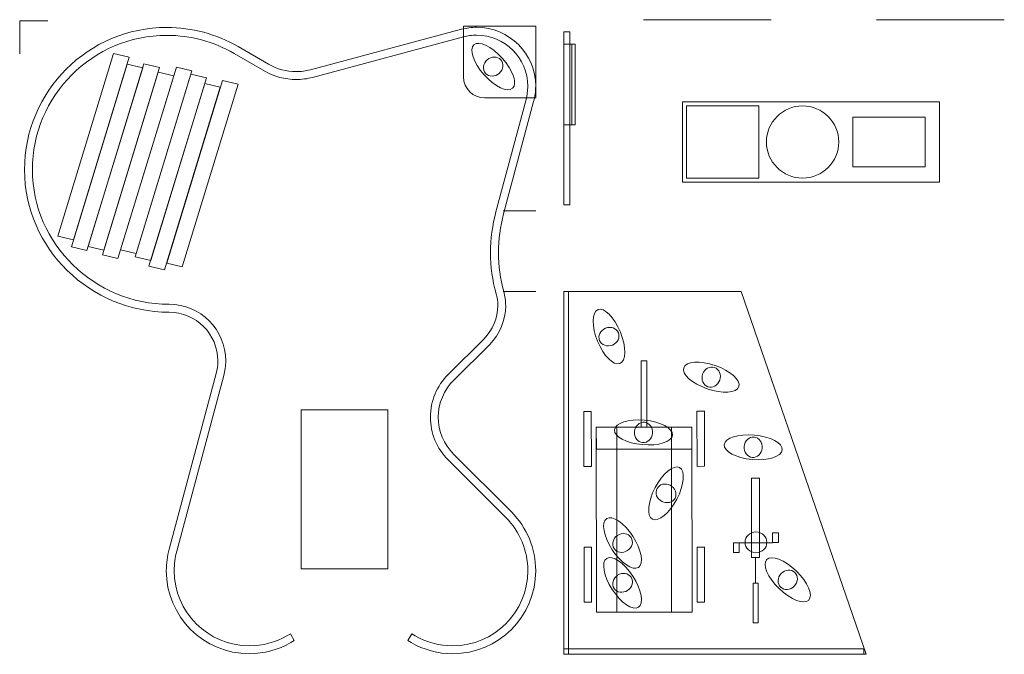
# Model space of a CAD drawing. Header units: millimetres. Extents: x -14893 to 14893, y -10640 to 10640.
# Tile 4 of 6: x -14893 to -2630, y 2680 to 10581. Entities that reach past the tile are written whole.
import ezdxf
from ezdxf.lldxf.tags import DXFTag

# ---------------------------------------------------------------- set-up
doc = ezdxf.new("R2010")
doc.units = ezdxf.units.MM
doc.header["$MEASUREMENT"] = 0
doc.layers.add('Vrstva 1', color=7, linetype='Continuous')
tags = doc.linetypes.add('New Line15', pattern=[1, 0.5, -0.5]).pattern_tags.tags
tags[6:7] = [DXFTag(74, 4), DXFTag(75, 0), DXFTag(340, '0'), DXFTag(46, 1.0), DXFTag(50, 0.0), DXFTag(44, 0.0), DXFTag(45, 0.0)]
tags[4:5] = [DXFTag(74, 4), DXFTag(75, 0), DXFTag(340, '0'), DXFTag(46, 1.0), DXFTag(50, 0.0), DXFTag(44, 0.0), DXFTag(45, 0.0)]

msp = doc.modelspace()

# ---------------------------------------------------------------- linework, layer by layer
at = {"layer": 'Vrstva 1', "color": 7, "lineweight": 9}
msp.add_ellipse((-5142.4244, 9058.6418), major_axis=(0, 450), ratio=1, dxfattribs=at)
at = {"layer": 'Vrstva 1', "color": 250, "lineweight": 9}
msp.add_open_spline([(-14543.61, 10565.7396), (-14543.61, 10565.7396), (-14892.86, 10565.7396), (-14892.86, 10565.7396), (-14892.86, 10565.7396), (-14892.86, 10565.7396), (-14892.86, 10156.8296), (-14892.86, 10156.8296)], degree=3, knots=[0, 0, 0, 0, 0.3333333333, 0.3333333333, 0.3333333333, 0.3333333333, 1, 1, 1, 1], dxfattribs=at)
for points in [[(-7125.9544, 10581.3818), (-7125.9544, 10581.3818), (-5535.2844, 10581.3818), (-5535.2844, 10581.3818)], [(-4221.0344, 10581.3818), (-4221.0344, 10581.3818), (-2630.3644, 10581.3818), (-2630.3644, 10581.3818)], [(-8870.6864, 8199.7383), (-8870.6864, 8199.7383), (-8466.1158, 8199.7383), (-8466.1158, 8199.7383)], [(-8870.6864, 7198.5583), (-8870.6864, 7198.5583), (-8466.1158, 7198.5583), (-8466.1158, 7198.5583)], [(-5931.2524, 4067.2453), (-5931.2524, 4067.2453), (-5515.7683, 4067.6664), (-5515.7683, 4067.6664)], [(-5728.0731, 3884.3112), (-5728.0731, 3884.3112), (-5727.7515, 3566.956), (-5727.7515, 3566.956)]]:
    msp.add_open_spline(points, degree=3, dxfattribs=at)
at = {"layer": 'Vrstva 1', "color": 7, "lineweight": 9}
for points, knots in [([(-9968.0878, 2910.5094), (-9825.8968, 2828.4076), (-9664.4509, 2785.1603), (-9500.2669, 2785.1603), (-9500.2669, 2785.1603), (-8983.496, 2785.1603), (-8564.6052, 3204.0511), (-8564.6052, 3720.822), (-8564.6052, 3720.822), (-8564.6052, 3968.9595), (-8663.1944, 4206.9721), (-8838.6556, 4382.4235), (-8838.6556, 4382.4235), (-8838.6556, 4382.4235), (-9558.14, 5101.9079), (-9558.14, 5101.9079), (-9558.14, 5101.9079), (-9699.0112, 5242.7791), (-9778.1682, 5433.8708), (-9778.1682, 5633.0978), (-9778.1682, 5633.0978), (-9778.1682, 5833.2408), (-9697.5437, 6023.3081), (-9555.7664, 6164.3665), (-9555.7664, 6164.3665), (-9555.7664, 6164.3665), (-9109.0224, 6608.8255), (-9109.0224, 6608.8255), (-9109.0224, 6608.8255), (-8999.6583, 6717.6282), (-8938.7517, 6865.8665), (-8938.7517, 7020.034), (-8938.7517, 7020.034), (-8938.7517, 7070.7173), (-8945.8528, 7121.0559), (-8959.7794, 7169.799), (-8959.7794, 7169.799), (-9007.1535, 7335.7066), (-9028.4964, 7507.8585), (-9028.4964, 7680.2271), (-9028.4964, 7680.2271), (-9028.4964, 7852.2115), (-9005.9125, 8023.7626), (-8961.4045, 8189.8869), (-8961.4045, 8189.8869), (-8961.4045, 8189.8869), (-8586.9527, 9587.3616), (-8586.9527, 9587.3616), (-8586.9527, 9587.3616), (-8572.5534, 9641.0785), (-8565.2552, 9696.5189), (-8565.2552, 9752.1267), (-8565.2552, 9752.1267), (-8565.2552, 10103.7385), (-8850.2578, 10388.7411), (-9201.8696, 10388.7411), (-9201.8696, 10388.7411), (-9257.4676, 10388.7411), (-9312.9277, 10381.4331), (-9366.6347, 10367.0436), (-9366.6347, 10367.0436), (-9366.6347, 10367.0436), (-11246.832, 9863.2538), (-11246.832, 9863.2538), (-11246.832, 9863.2538), (-11312.9587, 9845.5353), (-11381.2325, 9836.5431), (-11449.6933, 9836.5431), (-11449.6933, 9836.5431), (-11587.275, 9836.5431), (-11722.4437, 9872.8369), (-11841.5879, 9941.6425), (-11841.5879, 9941.6425), (-11841.5879, 9941.6425), (-12222.9636, 10161.9072), (-12222.9636, 10161.9072), (-12222.9636, 10161.9072), (-12477.4044, 10308.8651), (-12766.3171, 10386.2296), (-13060.1345, 10386.2296), (-13060.1345, 10386.2296), (-13984.8637, 10386.2296), (-14734.4765, 9636.6168), (-14734.4765, 8711.8876), (-14734.4765, 8711.8876), (-14734.4765, 7787.1584), (-13957.178, 7037.8018), (-13032.4488, 7037.8018), (-13032.4488, 7037.8018), (-12642.5438, 7037.8018), (-12326.428, 6721.686), (-12326.428, 6331.781), (-12326.428, 6331.781), (-12326.428, 6270.1061), (-12334.6816, 6208.5987), (-12350.6272, 6149.061), (-12350.6272, 6149.061), (-12350.6272, 6149.061), (-12936.4696, 3963.247), (-12936.4696, 3963.247), (-12936.4696, 3963.247), (-12957.6156, 3884.3363), (-12968.351, 3802.7958), (-12968.351, 3721.0781), (-12968.351, 3721.0781), (-12968.351, 3204.3072), (-12549.4602, 2785.4164), (-12032.6894, 2785.4164), (-12032.6894, 2785.4164), (-11868.5054, 2785.4164), (-11707.0594, 2828.6637), (-11564.8684, 2910.7655), (-11564.8684, 2910.7655), (-11564.8684, 2910.7655), (-11522.2219, 2935.3882), (-11522.2219, 2935.3882), (-11522.2219, 2935.3882), (-11522.2219, 2935.3882), (-11472.9765, 2850.0952), (-11472.9765, 2850.0952), (-11472.9765, 2850.0952), (-11472.9765, 2850.0952), (-11515.623, 2825.4726), (-11515.623, 2825.4726), (-11515.623, 2825.4726), (-11672.7452, 2734.7626), (-11851.2202, 2686.9257), (-12032.6894, 2686.9257), (-12032.6894, 2686.9257), (-12603.8271, 2686.9257), (-13066.8417, 3149.9403), (-13066.8417, 3721.0781), (-13066.8417, 3721.0781), (-13066.8417, 3811.4039), (-13054.9933, 3901.4933), (-13031.6116, 3988.7364), (-13031.6116, 3988.7364), (-13031.6116, 3988.7364), (-12445.7692, 6174.5504), (-12445.7692, 6174.5504), (-12445.7692, 6174.5504), (-12432.0298, 6225.8148), (-12424.9187, 6278.7044), (-12424.9187, 6331.781), (-12424.9187, 6331.781), (-12424.9187, 6667.329), (-12696.9008, 6939.311), (-13032.4488, 6939.311), (-13032.4488, 6939.311), (-14011.5449, 6939.311), (-14832.9672, 7732.7915), (-14832.9672, 8711.8876), (-14832.9672, 8711.8876), (-14832.9672, 9690.9837), (-14039.2306, 10484.7203), (-13060.1345, 10484.7203), (-13060.1345, 10484.7203), (-12749.0221, 10484.7203), (-12443.11, 10402.7957), (-12173.6985, 10247.2001), (-12173.6985, 10247.2001), (-12173.6985, 10247.2001), (-11792.3228, 10026.9355), (-11792.3228, 10026.9355), (-11792.3228, 10026.9355), (-11688.159, 9966.7774), (-11569.9899, 9935.0338), (-11449.6933, 9935.0338), (-11449.6933, 9935.0338), (-11389.8405, 9935.0338), (-11330.1355, 9942.9032), (-11272.3214, 9958.3958), (-11272.3214, 9958.3958), (-11272.3214, 9958.3958), (-9392.1241, 10462.1856), (-9392.1241, 10462.1856), (-9392.1241, 10462.1856), (-9330.1143, 10478.801), (-9266.0658, 10487.2318), (-9201.8696, 10487.2318), (-9201.8696, 10487.2318), (-8795.8909, 10487.2318), (-8466.7645, 10158.1054), (-8466.7645, 9752.1267), (-8466.7645, 9752.1267), (-8466.7645, 9687.9206), (-8475.1953, 9623.8918), (-8491.8107, 9561.8722), (-8491.8107, 9561.8722), (-8491.8107, 9561.8722), (-8866.2625, 8164.3975), (-8866.2625, 8164.3975), (-8866.2625, 8164.3975), (-8908.5544, 8006.5859), (-8930.0057, 7843.6034), (-8930.0057, 7680.2271), (-8930.0057, 7680.2271), (-8930.0057, 7517.0181), (-8909.9333, 7353.9372), (-8865.0708, 7196.8445), (-8865.0708, 7196.8445), (-8848.6425, 7139.3161), (-8840.261, 7079.8573), (-8840.261, 7020.034), (-8840.261, 7020.034), (-8840.261, 6839.6582), (-8911.6175, 6666.2948), (-9039.5667, 6538.9956), (-9039.5667, 6538.9956), (-9039.5667, 6538.9956), (-9486.3107, 6094.5366), (-9486.3107, 6094.5366), (-9486.3107, 6094.5366), (-9609.493, 5971.9748), (-9679.6775, 5807.0324), (-9679.6775, 5633.0978), (-9679.6775, 5633.0978), (-9679.6775, 5459.9905), (-9610.8916, 5293.9549), (-9488.4874, 5171.5605), (-9488.4874, 5171.5605), (-9488.4874, 5171.5605), (-8769.0029, 4452.0761), (-8769.0029, 4452.0761), (-8769.0029, 4452.0761), (-8575.0846, 4258.1479), (-8466.1145, 3995.0792), (-8466.1145, 3720.822), (-8466.1145, 3720.822), (-8466.1145, 3149.6843), (-8929.1291, 2686.6696), (-9500.2669, 2686.6696), (-9500.2669, 2686.6696), (-9681.736, 2686.6696), (-9860.1814, 2734.477), (-10017.3332, 2825.2165), (-10017.3332, 2825.2165), (-10017.3332, 2825.2165), (-10059.9797, 2849.8392), (-10059.9797, 2849.8392), (-10059.9797, 2849.8392), (-10059.9797, 2849.8392), (-10010.7343, 2935.1321), (-10010.7343, 2935.1321), (-10010.7343, 2935.1321), (-10010.7343, 2935.1321), (-9968.0878, 2910.5094), (-9968.0878, 2910.5094)], [0, 0, 0, 0, 0.0158730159, 0.0158730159, 0.0158730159, 0.0158730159, 0.0317460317, 0.0317460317, 0.0317460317, 0.0317460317, 0.0476190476, 0.0476190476, 0.0476190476, 0.0476190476, 0.0634920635, 0.0634920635, 0.0634920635, 0.0634920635, 0.0793650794, 0.0793650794, 0.0793650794, 0.0793650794, 0.0952380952, 0.0952380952, 0.0952380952, 0.0952380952, 0.1111111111, 0.1111111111, 0.1111111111, 0.1111111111, 0.126984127, 0.126984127, 0.126984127, 0.126984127, 0.1428571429, 0.1428571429, 0.1428571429, 0.1428571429, 0.1587301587, 0.1587301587, 0.1587301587, 0.1587301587, 0.1746031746, 0.1746031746, 0.1746031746, 0.1746031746, 0.1904761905, 0.1904761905, 0.1904761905, 0.1904761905, 0.2063492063, 0.2063492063, 0.2063492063, 0.2063492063, 0.2222222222, 0.2222222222, 0.2222222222, 0.2222222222, 0.2380952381, 0.2380952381, 0.2380952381, 0.2380952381, 0.253968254, 0.253968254, 0.253968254, 0.253968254, 0.2698412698, 0.2698412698, 0.2698412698, 0.2698412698, 0.2857142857, 0.2857142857, 0.2857142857, 0.2857142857, 0.3015873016, 0.3015873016, 0.3015873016, 0.3015873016, 0.3174603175, 0.3174603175, 0.3174603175, 0.3174603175, 0.3333333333, 0.3333333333, 0.3333333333, 0.3333333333, 0.3492063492, 0.3492063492, 0.3492063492, 0.3492063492, 0.3650793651, 0.3650793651, 0.3650793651, 0.3650793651, 0.380952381, 0.380952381, 0.380952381, 0.380952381, 0.3968253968, 0.3968253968, 0.3968253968, 0.3968253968, 0.4126984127, 0.4126984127, 0.4126984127, 0.4126984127, 0.4285714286, 0.4285714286, 0.4285714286, 0.4285714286, 0.4444444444, 0.4444444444, 0.4444444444, 0.4444444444, 0.4603174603, 0.4603174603, 0.4603174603, 0.4603174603, 0.4761904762, 0.4761904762, 0.4761904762, 0.4761904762, 0.4920634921, 0.4920634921, 0.4920634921, 0.4920634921, 0.5079365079, 0.5079365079, 0.5079365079, 0.5079365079, 0.5238095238, 0.5238095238, 0.5238095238, 0.5238095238, 0.5396825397, 0.5396825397, 0.5396825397, 0.5396825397, 0.5555555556, 0.5555555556, 0.5555555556, 0.5555555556, 0.5714285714, 0.5714285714, 0.5714285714, 0.5714285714, 0.5873015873, 0.5873015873, 0.5873015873, 0.5873015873, 0.6031746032, 0.6031746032, 0.6031746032, 0.6031746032, 0.619047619, 0.619047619, 0.619047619, 0.619047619, 0.6349206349, 0.6349206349, 0.6349206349, 0.6349206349, 0.6507936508, 0.6507936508, 0.6507936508, 0.6507936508, 0.6666666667, 0.6666666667, 0.6666666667, 0.6666666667, 0.6825396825, 0.6825396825, 0.6825396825, 0.6825396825, 0.6984126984, 0.6984126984, 0.6984126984, 0.6984126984, 0.7142857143, 0.7142857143, 0.7142857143, 0.7142857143, 0.7301587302, 0.7301587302, 0.7301587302, 0.7301587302, 0.746031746, 0.746031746, 0.746031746, 0.746031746, 0.7619047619, 0.7619047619, 0.7619047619, 0.7619047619, 0.7777777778, 0.7777777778, 0.7777777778, 0.7777777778, 0.7936507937, 0.7936507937, 0.7936507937, 0.7936507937, 0.8095238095, 0.8095238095, 0.8095238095, 0.8095238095, 0.8253968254, 0.8253968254, 0.8253968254, 0.8253968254, 0.8412698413, 0.8412698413, 0.8412698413, 0.8412698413, 0.8571428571, 0.8571428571, 0.8571428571, 0.8571428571, 0.873015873, 0.873015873, 0.873015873, 0.873015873, 0.8888888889, 0.8888888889, 0.8888888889, 0.8888888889, 0.9047619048, 0.9047619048, 0.9047619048, 0.9047619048, 0.9206349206, 0.9206349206, 0.9206349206, 0.9206349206, 0.9365079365, 0.9365079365, 0.9365079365, 0.9365079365, 0.9523809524, 0.9523809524, 0.9523809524, 0.9523809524, 0.9682539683, 0.9682539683, 0.9682539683, 0.9682539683, 1, 1, 1, 1]), ([(-9366.2137, 9870.3027), (-9366.2137, 9870.3027), (-9366.2137, 10500.549), (-9366.2137, 10500.549), (-9366.2137, 10500.549), (-9366.2137, 10500.549), (-8466.1152, 10500.549), (-8466.1152, 10500.549), (-8466.1152, 10500.549), (-8466.1152, 10500.549), (-8466.1152, 9606.4388), (-8466.1152, 9606.4388), (-8466.1152, 9606.4388), (-8466.1152, 9606.4388), (-9102.345, 9606.4388), (-9102.345, 9606.4388), (-9102.345, 9606.4388), (-9247.471, 9606.4388), (-9366.2137, 9725.1776), (-9366.2137, 9870.3027)], [0, 0, 0, 0, 0.1666666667, 0.1666666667, 0.1666666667, 0.1666666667, 0.3333333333, 0.3333333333, 0.3333333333, 0.3333333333, 0.5, 0.5, 0.5, 0.5, 0.6666666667, 0.6666666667, 0.6666666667, 0.6666666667, 1, 1, 1, 1]), ([(-8116.8544, 8277.3742), (-8116.8544, 8277.3742), (-8041.8544, 8277.3742), (-8041.8544, 8277.3742), (-8041.8544, 8277.3742), (-8041.8544, 8277.3742), (-8041.8544, 10431.8397), (-8041.8544, 10431.8397), (-8041.8544, 10431.8397), (-8041.8544, 10431.8397), (-8116.8544, 10431.8397), (-8116.8544, 10431.8397), (-8116.8544, 10431.8397), (-8116.8544, 10431.8397), (-8116.8544, 8277.3742), (-8116.8544, 8277.3742)], [0, 0, 0, 0, 0.2, 0.2, 0.2, 0.2, 0.4, 0.4, 0.4, 0.4, 0.6, 0.6, 0.6, 0.6, 1, 1, 1, 1]), ([(-8881.4775, 10099.1295), (-8748.3492, 9949.6339), (-8691.5224, 9782.9401), (-8754.5675, 9726.7972), (-8754.5675, 9726.7972), (-8817.6126, 9670.6543), (-8976.632, 9746.3436), (-9109.7603, 9895.8392), (-9109.7603, 9895.8392), (-9242.8886, 10045.3347), (-9299.7154, 10212.0286), (-9236.6703, 10268.1715), (-9236.6703, 10268.1715), (-9173.6251, 10324.3144), (-9014.6057, 10248.625), (-8881.4775, 10099.1295)], [0, 0, 0, 0, 0.2, 0.2, 0.2, 0.2, 0.4, 0.4, 0.4, 0.4, 0.6, 0.6, 0.6, 0.6, 1, 1, 1, 1]), ([(-8116.8744, 9270.5133), (-8116.8744, 9270.5133), (-7973.8944, 9270.5133), (-7973.8944, 9270.5133), (-7973.8944, 9270.5133), (-7973.8944, 9270.5133), (-7973.8944, 10275.8018), (-7973.8944, 10275.8018), (-7973.8944, 10275.8018), (-7973.8944, 10275.8018), (-8116.8744, 10275.8018), (-8116.8744, 10275.8018), (-8116.8744, 10275.8018), (-8116.8744, 10275.8018), (-8116.8744, 9270.5133), (-8116.8744, 9270.5133)], [0, 0, 0, 0, 0.2, 0.2, 0.2, 0.2, 0.4, 0.4, 0.4, 0.4, 0.6, 0.6, 0.6, 0.6, 1, 1, 1, 1]), ([(-8116.8744, 9270.5133), (-8116.8744, 9270.5133), (-8016.8744, 9270.5133), (-8016.8744, 9270.5133), (-8016.8744, 9270.5133), (-8016.8744, 9270.5133), (-8016.8744, 10275.8018), (-8016.8744, 10275.8018), (-8016.8744, 10275.8018), (-8016.8744, 10275.8018), (-8116.8744, 10275.8018), (-8116.8744, 10275.8018), (-8116.8744, 10275.8018), (-8116.8744, 10275.8018), (-8116.8744, 9270.5133), (-8116.8744, 9270.5133)], [0, 0, 0, 0, 0.2, 0.2, 0.2, 0.2, 0.4, 0.4, 0.4, 0.4, 0.6, 0.6, 0.6, 0.6, 1, 1, 1, 1]), ([(-13722.8124, 10160.3345), (-13722.8124, 10160.3345), (-13528.603, 10114.667), (-13528.603, 10114.667), (-13528.603, 10114.667), (-13528.603, 10114.667), (-14223.0439, 7840.2691), (-14223.0439, 7840.2691), (-14223.0439, 7840.2691), (-14223.0439, 7840.2691), (-14417.2534, 7885.9365), (-14417.2534, 7885.9365), (-14417.2534, 7885.9365), (-14417.2534, 7885.9365), (-13722.8124, 10160.3345), (-13722.8124, 10160.3345)], [0, 0, 0, 0, 0.2, 0.2, 0.2, 0.2, 0.4, 0.4, 0.4, 0.4, 0.6, 0.6, 0.6, 0.6, 1, 1, 1, 1]), ([(-8900.9242, 10081.8118), (-8859.4379, 10035.2249), (-8868.1969, 9959.7085), (-8920.5008, 9913.1309), (-8920.5008, 9913.1309), (-8972.8046, 9866.5533), (-9048.8272, 9866.57), (-9090.3135, 9913.1569), (-9090.3135, 9913.1569), (-9131.7999, 9959.7438), (-9123.0409, 10035.2602), (-9070.737, 10081.8378), (-9070.737, 10081.8378), (-9018.4332, 10128.4154), (-8942.4106, 10128.3986), (-8900.9242, 10081.8118)], [0, 0, 0, 0, 0.2, 0.2, 0.2, 0.2, 0.4, 0.4, 0.4, 0.4, 0.6, 0.6, 0.6, 0.6, 1, 1, 1, 1]), ([(-13555.1351, 10027.7704), (-13555.1351, 10027.7704), (-13360.9256, 9982.1029), (-13360.9256, 9982.1029), (-13360.9256, 9982.1029), (-13360.9256, 9982.1029), (-14055.3666, 7707.705), (-14055.3666, 7707.705), (-14055.3666, 7707.705), (-14055.3666, 7707.705), (-14249.576, 7753.3724), (-14249.576, 7753.3724), (-14249.576, 7753.3724), (-14249.576, 7753.3724), (-13555.1351, 10027.7704), (-13555.1351, 10027.7704)], [0, 0, 0, 0, 0.2, 0.2, 0.2, 0.2, 0.4, 0.4, 0.4, 0.4, 0.6, 0.6, 0.6, 0.6, 1, 1, 1, 1]), ([(-13345.4508, 10032.7853), (-13345.4508, 10032.7853), (-13151.2413, 9987.1179), (-13151.2413, 9987.1179), (-13151.2413, 9987.1179), (-13151.2413, 9987.1179), (-13845.6823, 7712.72), (-13845.6823, 7712.72), (-13845.6823, 7712.72), (-13845.6823, 7712.72), (-14039.8917, 7758.3874), (-14039.8917, 7758.3874), (-14039.8917, 7758.3874), (-14039.8917, 7758.3874), (-13345.4508, 10032.7853), (-13345.4508, 10032.7853)], [0, 0, 0, 0, 0.2, 0.2, 0.2, 0.2, 0.4, 0.4, 0.4, 0.4, 0.6, 0.6, 0.6, 0.6, 1, 1, 1, 1]), ([(-12941.5525, 9992.1476), (-12941.5525, 9992.1476), (-12747.3431, 9946.4802), (-12747.3431, 9946.4802), (-12747.3431, 9946.4802), (-12747.3431, 9946.4802), (-13441.784, 7672.0822), (-13441.784, 7672.0822), (-13441.784, 7672.0822), (-13441.784, 7672.0822), (-13635.9935, 7717.7496), (-13635.9935, 7717.7496), (-13635.9935, 7717.7496), (-13635.9935, 7717.7496), (-12941.5525, 9992.1476), (-12941.5525, 9992.1476)], [0, 0, 0, 0, 0.2, 0.2, 0.2, 0.2, 0.4, 0.4, 0.4, 0.4, 0.6, 0.6, 0.6, 0.6, 1, 1, 1, 1]), ([(-13168.9294, 9929.1868), (-13168.9294, 9929.1868), (-12974.7199, 9883.5194), (-12974.7199, 9883.5194), (-12974.7199, 9883.5194), (-12974.7199, 9883.5194), (-13669.1609, 7609.1214), (-13669.1609, 7609.1214), (-13669.1609, 7609.1214), (-13669.1609, 7609.1214), (-13863.3703, 7654.7889), (-13863.3703, 7654.7889), (-13863.3703, 7654.7889), (-13863.3703, 7654.7889), (-13168.9294, 9929.1868), (-13168.9294, 9929.1868)], [0, 0, 0, 0, 0.2, 0.2, 0.2, 0.2, 0.4, 0.4, 0.4, 0.4, 0.6, 0.6, 0.6, 0.6, 1, 1, 1, 1]), ([(-12760.6091, 9903.0318), (-12760.6091, 9903.0318), (-12566.3996, 9857.3644), (-12566.3996, 9857.3644), (-12566.3996, 9857.3644), (-12566.3996, 9857.3644), (-13260.8406, 7582.9665), (-13260.8406, 7582.9665), (-13260.8406, 7582.9665), (-13260.8406, 7582.9665), (-13455.0501, 7628.6339), (-13455.0501, 7628.6339), (-13455.0501, 7628.6339), (-13455.0501, 7628.6339), (-12760.6091, 9903.0318), (-12760.6091, 9903.0318)], [0, 0, 0, 0, 0.2, 0.2, 0.2, 0.2, 0.4, 0.4, 0.4, 0.4, 0.6, 0.6, 0.6, 0.6, 1, 1, 1, 1]), ([(-12367.7682, 9826.1798), (-12367.7682, 9826.1798), (-12173.5587, 9780.5123), (-12173.5587, 9780.5123), (-12173.5587, 9780.5123), (-12173.5587, 9780.5123), (-12867.9996, 7506.1144), (-12867.9996, 7506.1144), (-12867.9996, 7506.1144), (-12867.9996, 7506.1144), (-13062.2091, 7551.7818), (-13062.2091, 7551.7818), (-13062.2091, 7551.7818), (-13062.2091, 7551.7818), (-12367.7682, 9826.1798), (-12367.7682, 9826.1798)], [0, 0, 0, 0, 0.2, 0.2, 0.2, 0.2, 0.4, 0.4, 0.4, 0.4, 0.6, 0.6, 0.6, 0.6, 1, 1, 1, 1]), ([(-12588.5098, 9784.9505), (-12588.5098, 9784.9505), (-12394.3003, 9739.2831), (-12394.3003, 9739.2831), (-12394.3003, 9739.2831), (-12394.3003, 9739.2831), (-13088.7412, 7464.8851), (-13088.7412, 7464.8851), (-13088.7412, 7464.8851), (-13088.7412, 7464.8851), (-13282.9507, 7510.5526), (-13282.9507, 7510.5526), (-13282.9507, 7510.5526), (-13282.9507, 7510.5526), (-12588.5098, 9784.9505), (-12588.5098, 9784.9505)], [0, 0, 0, 0, 0.2, 0.2, 0.2, 0.2, 0.4, 0.4, 0.4, 0.4, 0.6, 0.6, 0.6, 0.6, 1, 1, 1, 1]), ([(-6638.3297, 8558.6385), (-6638.3297, 8558.6385), (-6638.3297, 9558.6386), (-6638.3297, 9558.6386), (-6638.3297, 9558.6386), (-6638.3297, 9558.6386), (-3438.3273, 9558.6386), (-3438.3273, 9558.6386), (-3438.3273, 9558.6386), (-3438.3273, 9558.6386), (-3438.3273, 8558.6385), (-3438.3273, 8558.6385), (-3438.3273, 8558.6385), (-3438.3273, 8558.6385), (-6638.3297, 8558.6385), (-6638.3297, 8558.6385)], [0, 0, 0, 0, 0.2, 0.2, 0.2, 0.2, 0.4, 0.4, 0.4, 0.4, 0.6, 0.6, 0.6, 0.6, 1, 1, 1, 1]), ([(-6587.3145, 9508.6468), (-6587.3145, 9508.6468), (-6587.3145, 8608.6467), (-6587.3145, 8608.6467), (-6587.3145, 8608.6467), (-6587.3145, 8608.6467), (-5687.3137, 8608.6467), (-5687.3137, 8608.6467), (-5687.3137, 8608.6467), (-5687.3137, 8608.6467), (-5687.3137, 9508.6468), (-5687.3137, 9508.6468), (-5687.3137, 9508.6468), (-5687.3137, 9508.6468), (-6587.3145, 9508.6468), (-6587.3145, 9508.6468)], [0, 0, 0, 0, 0.2, 0.2, 0.2, 0.2, 0.4, 0.4, 0.4, 0.4, 0.6, 0.6, 0.6, 0.6, 1, 1, 1, 1]), ([(-4516.4345, 9366.2552), (-4516.4345, 9366.2552), (-4516.4345, 8751.0351), (-4516.4345, 8751.0351), (-4516.4345, 8751.0351), (-4516.4345, 8751.0351), (-3616.4337, 8751.0351), (-3616.4337, 8751.0351), (-3616.4337, 8751.0351), (-3616.4337, 8751.0351), (-3616.4337, 9366.2552), (-3616.4337, 9366.2552), (-3616.4337, 9366.2552), (-3616.4337, 9366.2552), (-4516.4345, 9366.2552), (-4516.4345, 9366.2552)], [0, 0, 0, 0, 0.2, 0.2, 0.2, 0.2, 0.4, 0.4, 0.4, 0.4, 0.6, 0.6, 0.6, 0.6, 1, 1, 1, 1]), ([(-8056.8644, 7198.5569), (-8056.8644, 7198.5569), (-8056.8644, 2681.5567), (-8056.8644, 2681.5567), (-8056.8644, 2681.5567), (-8056.8644, 2681.5567), (-8116.8644, 2681.5567), (-8116.8644, 2681.5567), (-8116.8644, 2681.5567), (-8116.8644, 2681.5567), (-8116.8644, 7198.5569), (-8116.8644, 7198.5569), (-8116.8644, 7198.5569), (-8116.8644, 7198.5569), (-8056.8644, 7198.5569), (-8056.8644, 7198.5569)], [0, 0, 0, 0, 0.2, 0.2, 0.2, 0.2, 0.4, 0.4, 0.4, 0.4, 0.6, 0.6, 0.6, 0.6, 1, 1, 1, 1]), ([(-8116.8644, 2681.5718), (-8116.8644, 2681.5718), (-4349.6445, 2681.5718), (-4349.6445, 2681.5718), (-4349.6445, 2681.5718), (-4349.6445, 2681.5718), (-5908.8796, 7198.542), (-5908.8796, 7198.542), (-5908.8796, 7198.542), (-5908.8796, 7198.542), (-8116.8644, 7198.542), (-8116.8644, 7198.542), (-8116.8644, 7198.542), (-8116.8644, 7198.542), (-8116.8644, 2681.5718), (-8116.8644, 2681.5718)], [0, 0, 0, 0, 0.2, 0.2, 0.2, 0.2, 0.4, 0.4, 0.4, 0.4, 0.6, 0.6, 0.6, 0.6, 1, 1, 1, 1]), ([(-7412.4085, 6692.6153), (-7337.0602, 6507.1573), (-7339.3655, 6331.0584), (-7417.5767, 6299.2824), (-7417.5767, 6299.2824), (-7495.788, 6267.5063), (-7620.2587, 6392.0981), (-7695.607, 6577.5561), (-7695.607, 6577.5561), (-7770.9554, 6763.0141), (-7768.6501, 6939.113), (-7690.4388, 6970.889), (-7690.4388, 6970.889), (-7612.2276, 7002.665), (-7487.7569, 6878.0733), (-7412.4085, 6692.6153)], [0, 0, 0, 0, 0.2, 0.2, 0.2, 0.2, 0.4, 0.4, 0.4, 0.4, 0.6, 0.6, 0.6, 0.6, 1, 1, 1, 1]), ([(-7436.5334, 6682.8137), (-7413.0528, 6625.02), (-7446.6061, 6556.8025), (-7511.4922, 6530.4403), (-7511.4922, 6530.4403), (-7576.3782, 6504.0781), (-7648.0016, 6529.5639), (-7671.4822, 6587.3577), (-7671.4822, 6587.3577), (-7694.9628, 6645.1514), (-7661.4095, 6713.3689), (-7596.5234, 6739.7311), (-7596.5234, 6739.7311), (-7531.6373, 6766.0933), (-7460.014, 6740.6074), (-7436.5334, 6682.8137)], [0, 0, 0, 0, 0.2, 0.2, 0.2, 0.2, 0.4, 0.4, 0.4, 0.4, 0.6, 0.6, 0.6, 0.6, 1, 1, 1, 1]), ([(-7151.5878, 5508.8299), (-7151.5878, 5508.8299), (-7080.4311, 5508.902), (-7080.4311, 5508.902), (-7080.4311, 5508.902), (-7080.4311, 5508.902), (-7081.2673, 6333.982), (-7081.2673, 6333.982), (-7081.2673, 6333.982), (-7081.2673, 6333.982), (-7152.424, 6333.9099), (-7152.424, 6333.9099), (-7152.424, 6333.9099), (-7152.424, 6333.9099), (-7151.5878, 5508.8299), (-7151.5878, 5508.8299)], [0, 0, 0, 0, 0.2, 0.2, 0.2, 0.2, 0.4, 0.4, 0.4, 0.4, 0.6, 0.6, 0.6, 0.6, 1, 1, 1, 1]), ([(-6230.7691, 6275.2993), (-6041.4192, 6210.349), (-5910.1183, 6092.9772), (-5937.5091, 6013.1243), (-5937.5091, 6013.1243), (-5964.9, 5933.2714), (-6140.5998, 5921.2063), (-6329.9497, 5986.1567), (-6329.9497, 5986.1567), (-6519.2996, 6051.1071), (-6650.6005, 6168.4789), (-6623.2097, 6248.3317), (-6623.2097, 6248.3317), (-6595.8189, 6328.1846), (-6420.1191, 6340.2497), (-6230.7691, 6275.2993)], [0, 0, 0, 0, 0.2, 0.2, 0.2, 0.2, 0.4, 0.4, 0.4, 0.4, 0.6, 0.6, 0.6, 0.6, 1, 1, 1, 1]), ([(-6239.218, 6250.6681), (-6180.2115, 6230.4278), (-6150.7939, 6160.3275), (-6173.518, 6094.0795), (-6173.518, 6094.0795), (-6196.2421, 6027.8315), (-6262.4942, 5990.5476), (-6321.5008, 6010.7879), (-6321.5008, 6010.7879), (-6380.5074, 6031.0282), (-6409.925, 6101.1285), (-6387.2008, 6167.3765), (-6387.2008, 6167.3765), (-6364.4767, 6233.6245), (-6298.2246, 6270.9084), (-6239.218, 6250.6681)], [0, 0, 0, 0, 0.2, 0.2, 0.2, 0.2, 0.4, 0.4, 0.4, 0.4, 0.6, 0.6, 0.6, 0.6, 1, 1, 1, 1]), ([(-7865.5122, 5018.6256), (-7865.5122, 5018.6256), (-7773.474, 5018.7189), (-7773.474, 5018.7189), (-7773.474, 5018.7189), (-7773.474, 5018.7189), (-7774.1685, 5703.9717), (-7774.1685, 5703.9717), (-7774.1685, 5703.9717), (-7774.1685, 5703.9717), (-7866.2067, 5703.8784), (-7866.2067, 5703.8784), (-7866.2067, 5703.8784), (-7866.2067, 5703.8784), (-7865.5122, 5018.6256), (-7865.5122, 5018.6256)], [0, 0, 0, 0, 0.2, 0.2, 0.2, 0.2, 0.4, 0.4, 0.4, 0.4, 0.6, 0.6, 0.6, 0.6, 1, 1, 1, 1]), ([(-6457.5526, 5020.0526), (-6457.5526, 5020.0526), (-6365.5145, 5020.1459), (-6365.5145, 5020.1459), (-6365.5145, 5020.1459), (-6365.5145, 5020.1459), (-6366.209, 5705.3987), (-6366.209, 5705.3987), (-6366.209, 5705.3987), (-6366.209, 5705.3987), (-6458.2471, 5705.3054), (-6458.2471, 5705.3054), (-6458.2471, 5705.3054), (-6458.2471, 5705.3054), (-6457.5526, 5020.0526), (-6457.5526, 5020.0526)], [0, 0, 0, 0, 0.2, 0.2, 0.2, 0.2, 0.4, 0.4, 0.4, 0.4, 0.6, 0.6, 0.6, 0.6, 1, 1, 1, 1]), ([(-7109.9736, 5594.4756), (-6910.5996, 5576.5345), (-6755.1051, 5493.8454), (-6762.6712, 5409.7651), (-6762.6712, 5409.7651), (-6770.2374, 5325.6848), (-6937.9961, 5272.0845), (-7137.3702, 5290.0257), (-7137.3702, 5290.0257), (-7336.7442, 5307.9668), (-7492.2387, 5390.6559), (-7484.6726, 5474.7362), (-7484.6726, 5474.7362), (-7477.1064, 5558.8165), (-7309.3477, 5612.4168), (-7109.9736, 5594.4756)], [0, 0, 0, 0, 0.2, 0.2, 0.2, 0.2, 0.4, 0.4, 0.4, 0.4, 0.6, 0.6, 0.6, 0.6, 1, 1, 1, 1]), ([(-7112.3075, 5568.5404), (-7050.1771, 5562.9495), (-7004.8973, 5501.8825), (-7011.1743, 5432.1273), (-7011.1743, 5432.1273), (-7017.4514, 5362.3721), (-7072.906, 5310.3699), (-7135.0364, 5315.9609), (-7135.0364, 5315.9609), (-7197.1667, 5321.5518), (-7242.4465, 5382.6188), (-7236.1695, 5452.374), (-7236.1695, 5452.374), (-7229.8924, 5522.1292), (-7174.4378, 5574.1314), (-7112.3075, 5568.5404)], [0, 0, 0, 0, 0.2, 0.2, 0.2, 0.2, 0.4, 0.4, 0.4, 0.4, 0.6, 0.6, 0.6, 0.6, 1, 1, 1, 1]), ([(-7711.5283, 5508.2617), (-7711.5283, 5508.2617), (-6520.4906, 5509.4688), (-6520.4906, 5509.4688), (-6520.4906, 5509.4688), (-6520.4906, 5509.4688), (-6518.1552, 3205.2421), (-6518.1552, 3205.2421), (-6518.1552, 3205.2421), (-6518.1552, 3205.2421), (-7709.193, 3204.035), (-7709.193, 3204.035), (-7709.193, 3204.035), (-7709.193, 3204.035), (-7711.5283, 5508.2617), (-7711.5283, 5508.2617)], [0, 0, 0, 0, 0.2, 0.2, 0.2, 0.2, 0.4, 0.4, 0.4, 0.4, 0.6, 0.6, 0.6, 0.6, 1, 1, 1, 1]), ([(-7711.5283, 5508.2617), (-7711.5283, 5508.2617), (-6520.4906, 5509.4688), (-6520.4906, 5509.4688), (-6520.4906, 5509.4688), (-6520.4906, 5509.4688), (-6520.2125, 5235.1546), (-6520.2125, 5235.1546), (-6520.2125, 5235.1546), (-6520.2125, 5235.1546), (-7711.2503, 5233.9475), (-7711.2503, 5233.9475), (-7711.2503, 5233.9475), (-7711.2503, 5233.9475), (-7711.5283, 5508.2617), (-7711.5283, 5508.2617)], [0, 0, 0, 0, 0.2, 0.2, 0.2, 0.2, 0.4, 0.4, 0.4, 0.4, 0.6, 0.6, 0.6, 0.6, 1, 1, 1, 1]), ([(-7456.3211, 5508.5204), (-7456.3211, 5508.5204), (-6775.6977, 5509.2102), (-6775.6977, 5509.2102), (-6775.6977, 5509.2102), (-6775.6977, 5509.2102), (-6773.3624, 3204.9834), (-6773.3624, 3204.9834), (-6773.3624, 3204.9834), (-6773.3624, 3204.9834), (-7453.9858, 3204.2936), (-7453.9858, 3204.2936), (-7453.9858, 3204.2936), (-7453.9858, 3204.2936), (-7456.3211, 5508.5204), (-7456.3211, 5508.5204)], [0, 0, 0, 0, 0.2, 0.2, 0.2, 0.2, 0.4, 0.4, 0.4, 0.4, 0.6, 0.6, 0.6, 0.6, 1, 1, 1, 1]), ([(-5743.5103, 5409.3828), (-5544.1362, 5391.4417), (-5388.6417, 5308.7526), (-5396.2079, 5224.6723), (-5396.2079, 5224.6723), (-5403.774, 5140.592), (-5571.5328, 5086.9917), (-5770.9068, 5104.9329), (-5770.9068, 5104.9329), (-5970.2809, 5122.874), (-6125.7754, 5205.5631), (-6118.2092, 5289.6434), (-6118.2092, 5289.6434), (-6110.6431, 5373.7237), (-5942.8843, 5427.324), (-5743.5103, 5409.3828)], [0, 0, 0, 0, 0.2, 0.2, 0.2, 0.2, 0.4, 0.4, 0.4, 0.4, 0.6, 0.6, 0.6, 0.6, 1, 1, 1, 1]), ([(-5745.8441, 5383.4476), (-5683.7138, 5377.8567), (-5638.4339, 5316.7897), (-5644.711, 5247.0345), (-5644.711, 5247.0345), (-5650.988, 5177.2793), (-5706.4427, 5125.2771), (-5768.573, 5130.8681), (-5768.573, 5130.8681), (-5830.7033, 5136.459), (-5875.9832, 5197.526), (-5869.7061, 5267.2812), (-5869.7061, 5267.2812), (-5863.4291, 5337.0364), (-5807.9745, 5389.0386), (-5745.8441, 5383.4476)], [0, 0, 0, 0, 0.2, 0.2, 0.2, 0.2, 0.4, 0.4, 0.4, 0.4, 0.6, 0.6, 0.6, 0.6, 1, 1, 1, 1]), ([(-6978.8231, 4754.8054), (-6885.8366, 4932.0779), (-6749.8649, 5044.0053), (-6675.1056, 5004.7909), (-6675.1056, 5004.7909), (-6600.3463, 4965.5765), (-6615.1375, 4790.0848), (-6708.1241, 4612.8123), (-6708.1241, 4612.8123), (-6801.1106, 4435.5398), (-6937.0823, 4323.6124), (-7011.8416, 4362.8268), (-7011.8416, 4362.8268), (-7086.6009, 4402.0412), (-7071.8097, 4577.5329), (-6978.8231, 4754.8054)], [0, 0, 0, 0, 0.2, 0.2, 0.2, 0.2, 0.4, 0.4, 0.4, 0.4, 0.6, 0.6, 0.6, 0.6, 1, 1, 1, 1]), ([(-6955.7631, 4742.7095), (-6926.7859, 4797.9524), (-6853.0278, 4816.3688), (-6791.0056, 4783.8355), (-6791.0056, 4783.8355), (-6728.9834, 4751.3023), (-6702.207, 4680.1512), (-6731.1842, 4624.9083), (-6731.1842, 4624.9083), (-6760.1613, 4569.6654), (-6833.9194, 4551.2489), (-6895.9416, 4583.7822), (-6895.9416, 4583.7822), (-6957.9638, 4616.3155), (-6984.7402, 4687.4665), (-6955.7631, 4742.7095)], [0, 0, 0, 0, 0.2, 0.2, 0.2, 0.2, 0.4, 0.4, 0.4, 0.4, 0.6, 0.6, 0.6, 0.6, 1, 1, 1, 1]), ([(-5778.8403, 3884.2597), (-5778.8403, 3884.2597), (-5677.3247, 3884.3626), (-5677.3247, 3884.3626), (-5677.3247, 3884.3626), (-5677.3247, 3884.3626), (-5678.3265, 4872.7924), (-5678.3265, 4872.7924), (-5678.3265, 4872.7924), (-5678.3265, 4872.7924), (-5779.8421, 4872.6895), (-5779.8421, 4872.6895), (-5779.8421, 4872.6895), (-5779.8421, 4872.6895), (-5778.8403, 3884.2597), (-5778.8403, 3884.2597)], [0, 0, 0, 0, 0.2, 0.2, 0.2, 0.2, 0.4, 0.4, 0.4, 0.4, 0.6, 0.6, 0.6, 0.6, 1, 1, 1, 1]), ([(-7256.7428, 4148.8799), (-7147.72, 3980.9929), (-7116.7209, 3807.6286), (-7187.5221, 3761.6514), (-7187.5221, 3761.6514), (-7258.3233, 3715.6742), (-7404.0872, 3814.512), (-7513.11, 3982.399), (-7513.11, 3982.399), (-7622.1328, 4150.2861), (-7653.1319, 4323.6503), (-7582.3307, 4369.6276), (-7582.3307, 4369.6276), (-7511.5294, 4415.6048), (-7365.7655, 4316.767), (-7256.7428, 4148.8799)], [0, 0, 0, 0, 0.2, 0.2, 0.2, 0.2, 0.4, 0.4, 0.4, 0.4, 0.6, 0.6, 0.6, 0.6, 1, 1, 1, 1]), ([(-7278.582, 4134.6979), (-7244.6075, 4082.3798), (-7264.6713, 4009.0525), (-7323.4099, 3970.9086), (-7323.4099, 3970.9086), (-7382.1484, 3932.7647), (-7457.2964, 3944.2629), (-7491.2708, 3996.5811), (-7491.2708, 3996.5811), (-7525.2453, 4048.8992), (-7505.1814, 4122.2265), (-7446.4429, 4160.3704), (-7446.4429, 4160.3704), (-7387.7044, 4198.5143), (-7312.5564, 4187.0161), (-7278.582, 4134.6979)], [0, 0, 0, 0, 0.2, 0.2, 0.2, 0.2, 0.4, 0.4, 0.4, 0.4, 0.6, 0.6, 0.6, 0.6, 1, 1, 1, 1]), ([(-5723.6477, 4202.9638), (-5648.5353, 4203.0399), (-5587.5894, 4145.3333), (-5587.5172, 4074.0686), (-5587.5172, 4074.0686), (-5587.445, 4002.8038), (-5648.2737, 3944.9738), (-5723.3861, 3944.8976), (-5723.3861, 3944.8976), (-5798.4985, 3944.8215), (-5859.4444, 4002.5282), (-5859.5166, 4073.7929), (-5859.5166, 4073.7929), (-5859.5888, 4145.0576), (-5798.7601, 4202.8877), (-5723.6477, 4202.9638)], [0, 0, 0, 0, 0.2, 0.2, 0.2, 0.2, 0.4, 0.4, 0.4, 0.4, 0.6, 0.6, 0.6, 0.6, 1, 1, 1, 1]), ([(-5515.7711, 4070.4489), (-5515.7711, 4070.4489), (-5515.8924, 4190.0589), (-5515.8924, 4190.0589), (-5515.8924, 4190.0589), (-5515.8924, 4190.0589), (-5443.635, 4190.1321), (-5443.635, 4190.1321), (-5443.635, 4190.1321), (-5443.635, 4190.1321), (-5443.5138, 4070.5221), (-5443.5138, 4070.5221), (-5443.5138, 4070.5221), (-5443.5138, 4070.5221), (-5515.7711, 4070.4489), (-5515.7711, 4070.4489)], [0, 0, 0, 0, 0.2, 0.2, 0.2, 0.2, 0.4, 0.4, 0.4, 0.4, 0.6, 0.6, 0.6, 0.6, 1, 1, 1, 1]), ([(-6003.3885, 3947.562), (-6003.3885, 3947.562), (-6003.5097, 4067.172), (-6003.5097, 4067.172), (-6003.5097, 4067.172), (-6003.5097, 4067.172), (-5931.2524, 4067.2453), (-5931.2524, 4067.2453), (-5931.2524, 4067.2453), (-5931.2524, 4067.2453), (-5931.1311, 3947.6353), (-5931.1311, 3947.6353), (-5931.1311, 3947.6353), (-5931.1311, 3947.6353), (-6003.3885, 3947.562), (-6003.3885, 3947.562)], [0, 0, 0, 0, 0.2, 0.2, 0.2, 0.2, 0.4, 0.4, 0.4, 0.4, 0.6, 0.6, 0.6, 0.6, 1, 1, 1, 1]), ([(-7863.7991, 3328.3365), (-7863.7991, 3328.3365), (-7771.7609, 3328.4298), (-7771.7609, 3328.4298), (-7771.7609, 3328.4298), (-7771.7609, 3328.4298), (-7772.4554, 4013.6825), (-7772.4554, 4013.6825), (-7772.4554, 4013.6825), (-7772.4554, 4013.6825), (-7864.4936, 4013.5893), (-7864.4936, 4013.5893), (-7864.4936, 4013.5893), (-7864.4936, 4013.5893), (-7863.7991, 3328.3365), (-7863.7991, 3328.3365)], [0, 0, 0, 0, 0.2, 0.2, 0.2, 0.2, 0.4, 0.4, 0.4, 0.4, 0.6, 0.6, 0.6, 0.6, 1, 1, 1, 1]), ([(-6455.8395, 3329.7634), (-6455.8395, 3329.7634), (-6363.8014, 3329.8567), (-6363.8014, 3329.8567), (-6363.8014, 3329.8567), (-6363.8014, 3329.8567), (-6364.4959, 4015.1095), (-6364.4959, 4015.1095), (-6364.4959, 4015.1095), (-6364.4959, 4015.1095), (-6456.534, 4015.0162), (-6456.534, 4015.0162), (-6456.534, 4015.0162), (-6456.534, 4015.0162), (-6455.8395, 3329.7634), (-6455.8395, 3329.7634)], [0, 0, 0, 0, 0.2, 0.2, 0.2, 0.2, 0.4, 0.4, 0.4, 0.4, 0.6, 0.6, 0.6, 0.6, 1, 1, 1, 1]), ([(-7256.24, 3652.84), (-7147.2173, 3484.9529), (-7116.2181, 3311.5886), (-7187.0194, 3265.6114), (-7187.0194, 3265.6114), (-7257.8206, 3219.6342), (-7403.5845, 3318.472), (-7512.6073, 3486.359), (-7512.6073, 3486.359), (-7621.63, 3654.2461), (-7652.6292, 3827.6104), (-7581.8279, 3873.5876), (-7581.8279, 3873.5876), (-7511.0267, 3919.5648), (-7365.2628, 3820.727), (-7256.24, 3652.84)], [0, 0, 0, 0, 0.2, 0.2, 0.2, 0.2, 0.4, 0.4, 0.4, 0.4, 0.6, 0.6, 0.6, 0.6, 1, 1, 1, 1]), ([(-5433.5787, 3497.0278), (-5577.6478, 3636.0101), (-5646.9375, 3797.9207), (-5588.326, 3858.6777), (-5588.326, 3858.6777), (-5529.7145, 3919.4348), (-5365.4189, 3856.0079), (-5221.3497, 3717.0256), (-5221.3497, 3717.0256), (-5077.2806, 3578.0434), (-5007.9909, 3416.1328), (-5066.6024, 3355.3757), (-5066.6024, 3355.3757), (-5125.214, 3294.6187), (-5289.5095, 3358.0456), (-5433.5787, 3497.0278)], [0, 0, 0, 0, 0.2, 0.2, 0.2, 0.2, 0.4, 0.4, 0.4, 0.4, 0.6, 0.6, 0.6, 0.6, 1, 1, 1, 1]), ([(-7278.0792, 3638.6579), (-7244.1048, 3586.3398), (-7264.1686, 3513.0125), (-7322.9071, 3474.8686), (-7322.9071, 3474.8686), (-7381.6457, 3436.7247), (-7456.7936, 3448.2229), (-7490.7681, 3500.5411), (-7490.7681, 3500.5411), (-7524.7425, 3552.8592), (-7504.6787, 3626.1865), (-7445.9402, 3664.3304), (-7445.9402, 3664.3304), (-7387.2016, 3702.4743), (-7312.0537, 3690.9761), (-7278.0792, 3638.6579)], [0, 0, 0, 0, 0.2, 0.2, 0.2, 0.2, 0.4, 0.4, 0.4, 0.4, 0.6, 0.6, 0.6, 0.6, 1, 1, 1, 1]), ([(-5415.4995, 3515.7688), (-5460.3954, 3559.0794), (-5457.3814, 3635.0424), (-5408.7558, 3685.448), (-5408.7558, 3685.448), (-5360.1302, 3735.8536), (-5284.3248, 3741.5953), (-5239.4289, 3698.2847), (-5239.4289, 3698.2847), (-5194.5331, 3654.974), (-5197.547, 3579.0111), (-5246.1726, 3528.6055), (-5246.1726, 3528.6055), (-5294.7982, 3478.1999), (-5370.6037, 3472.4582), (-5415.4995, 3515.7688)], [0, 0, 0, 0, 0.2, 0.2, 0.2, 0.2, 0.4, 0.4, 0.4, 0.4, 0.6, 0.6, 0.6, 0.6, 1, 1, 1, 1]), ([(-5757.3141, 3072.7106), (-5757.3141, 3072.7106), (-5697.1982, 3072.7715), (-5697.1982, 3072.7715), (-5697.1982, 3072.7715), (-5697.1982, 3072.7715), (-5697.6991, 3566.9864), (-5697.6991, 3566.9864), (-5697.6991, 3566.9864), (-5697.6991, 3566.9864), (-5757.815, 3566.9255), (-5757.815, 3566.9255), (-5757.815, 3566.9255), (-5757.815, 3566.9255), (-5757.3141, 3072.7106), (-5757.3141, 3072.7106)], [0, 0, 0, 0, 0.2, 0.2, 0.2, 0.2, 0.4, 0.4, 0.4, 0.4, 0.6, 0.6, 0.6, 0.6, 1, 1, 1, 1]), ([(-4377.9048, 2679.5718), (-4377.9048, 2679.5718), (-8116.9045, 2679.5718), (-8116.9045, 2679.5718), (-8116.9045, 2679.5718), (-8116.9045, 2679.5718), (-8116.9045, 2749.5718), (-8116.9045, 2749.5718), (-8116.9045, 2749.5718), (-8116.9045, 2749.5718), (-4377.9048, 2749.5718), (-4377.9048, 2749.5718), (-4377.9048, 2749.5718), (-4377.9048, 2749.5718), (-4377.9048, 2679.5718), (-4377.9048, 2679.5718)], [0, 0, 0, 0, 0.2, 0.2, 0.2, 0.2, 0.4, 0.4, 0.4, 0.4, 0.6, 0.6, 0.6, 0.6, 1, 1, 1, 1])]:
    msp.add_open_spline(points, degree=3, knots=knots, dxfattribs=at)
at = {"layer": 'Vrstva 1', "color": 7, "linetype": 'New Line15', "lineweight": 9}
msp.add_open_spline([(-11386.4944, 3741.8018), (-11386.4944, 3741.8018), (-11386.4944, 5721.8018), (-11386.4944, 5721.8018), (-11386.4944, 5721.8018), (-11386.4944, 5721.8018), (-10306.4944, 5721.8018), (-10306.4944, 5721.8018), (-10306.4944, 5721.8018), (-10306.4944, 5721.8018), (-10306.4944, 3741.8018), (-10306.4944, 3741.8018), (-10306.4944, 3741.8018), (-10306.4944, 3741.8018), (-11386.4944, 3741.8018), (-11386.4944, 3741.8018)], degree=3, knots=[0, 0, 0, 0, 0.2, 0.2, 0.2, 0.2, 0.4, 0.4, 0.4, 0.4, 0.6, 0.6, 0.6, 0.6, 1, 1, 1, 1], dxfattribs=at)

doc.saveas('drawing.dxf')
